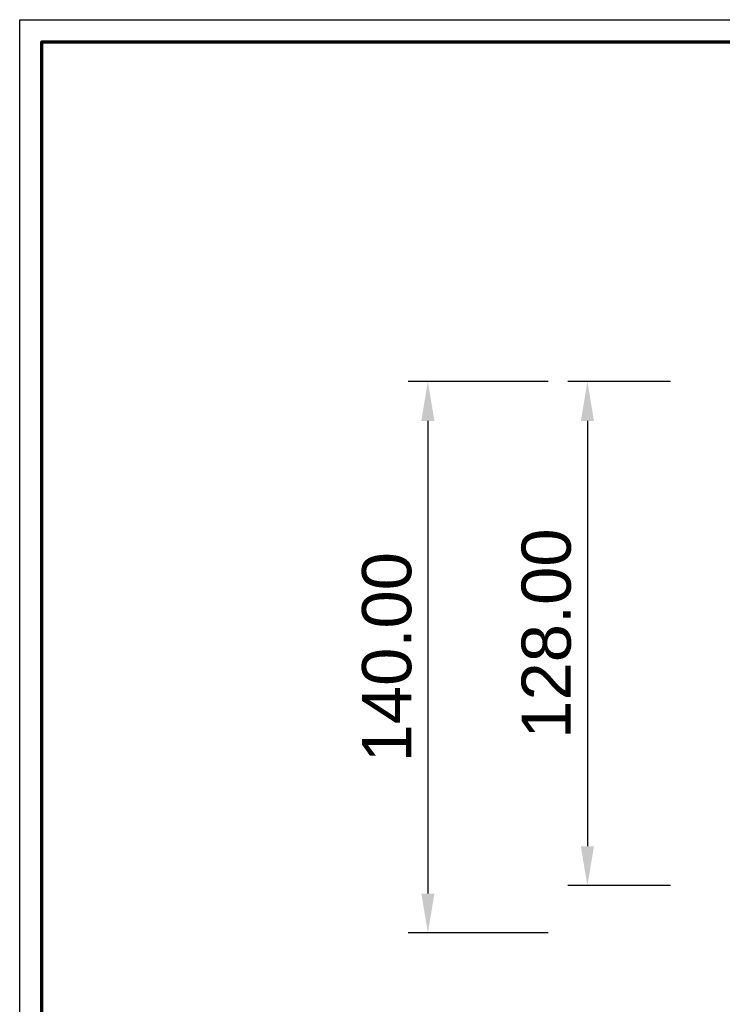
# Model space of a CAD drawing. Header units: millimetres. Extents: x 129 to 629, y 1269 to 1769.
# Tile 32 of 87: x 129 to 307, y 1519 to 1769. Entities that reach past the tile are written whole.
import ezdxf

# ---------------------------------------------------------------- set-up
doc = ezdxf.new("R2010")
doc.units = ezdxf.units.MM
doc.layers.add('ROXX_B.FLEX mini', color=7, linetype='Continuous', true_color=0x000000)
doc.styles.add('Arial Standard', font='txt')
doc.dimstyles.get("Standard").update_dxf_attribs({"dimscale": 10, "dimtxt": 2.5, "dimasz": 3, "dimexe": 1, "dimexo": 0.5, "dimgap": 0.8, "dimtad": 1, "dimtoh": 1, "dimzin": 1, "dimdsep": 46, "dimtxsty": 'Arial Standard', "dimblk": 'OPEN90', "dimcen": 2.5, "dimadec": 1, "dimazin": 1, "dimtfac": 1, "dimtdec": 4, "dimtix": 1, "dimtofl": 0, "dimtmove": 1, "dimatfit": 3, "dimldrblk": 'OPEN90', "dimfxl": 1, "dimtolj": 1, "dimtzin": 1, "dimarcsym": 0})

# ---------------------------------------------------------------- blocks, each defined once
blk = doc.blocks.new('*D3')
at = {"layer": 'Defpoints', "color": 0}
for p in [(272.79, 1677.37), (232.28, 1537.37), (272.79, 1537.37)]:
    blk.add_point(p, dxfattribs=at)
at = {"layer": 'ROXX_B.FLEX mini', "color": 0, "lineweight": -2}
for p, q in [((262.79, 1677.37), (227.28, 1677.37)), ((232.28, 1667.37), (232.28, 1547.37)), ((262.79, 1537.37), (227.28, 1537.37))]:
    blk.add_line(p, q, dxfattribs=at)
at = {"layer": 'ROXX_B.FLEX mini', "color": 0}
for points in [[(233.95, 1667.37), (230.62, 1667.37), (232.28, 1677.37)], [(230.62, 1547.37), (233.95, 1547.37), (232.28, 1537.37)]]:
    blk.add_solid(points, dxfattribs=at)
at = {"layer": 'ROXX_B.FLEX mini', "color": 0, "insert": (221.9, 1607.37), "char_height": 12.5, "attachment_point": 5, "rotation": 90, "style": 'Arial Standard'}
blk.add_mtext('\\A1;140.00', dxfattribs=at)
blk = doc.blocks.new('*D4')
at = {"layer": 'Defpoints', "color": 0}
for p in [(303.92, 1677.37), (272.79, 1549.37), (303.92, 1549.37)]:
    blk.add_point(p, dxfattribs=at)
at = {"layer": 'ROXX_B.FLEX mini', "color": 0, "lineweight": -2}
for p, q in [((293.92, 1677.37), (267.79, 1677.37)), ((272.79, 1667.37), (272.79, 1559.37)), ((293.92, 1549.37), (267.79, 1549.37))]:
    blk.add_line(p, q, dxfattribs=at)
at = {"layer": 'ROXX_B.FLEX mini', "color": 0}
for points in [[(274.46, 1667.37), (271.12, 1667.37), (272.79, 1677.37)], [(271.12, 1559.37), (274.46, 1559.37), (272.79, 1549.37)]]:
    blk.add_solid(points, dxfattribs=at)
at = {"layer": 'ROXX_B.FLEX mini', "color": 0, "insert": (262.41, 1613.37), "char_height": 12.5, "attachment_point": 5, "rotation": 90, "style": 'Arial Standard'}
blk.add_mtext('\\A1;128.00', dxfattribs=at)

msp = doc.modelspace()

# ---------------------------------------------------------------- linework, layer by layer
at = {"layer": 'ROXX_B.FLEX mini'}
msp.add_lwpolyline([(628.644, 1269.243), (128.644, 1269.243), (128.644, 1769.243), (628.644, 1769.243)], close=True, dxfattribs=at)
at = {"layer": 'ROXX_B.FLEX mini', "color": 250, "lineweight": 70, "true_color": 0x1a171b}
msp.add_lwpolyline([(623.004, 1274.882), (134.283, 1274.882), (134.283, 1763.604), (623.004, 1763.604)], close=True, dxfattribs=at)

# ---------------------------------------------------------------- dimensions: what is measured, and where the dimension line sits
at = {"layer": 'ROXX_B.FLEX mini'}
for base, p1, p2, picture, middle in [((232.285, 1537.371), (272.791, 1677.371), (272.791, 1537.371), '*D3', (221.904, 1607.371)), ((272.791, 1549.371), (303.924, 1677.371), (303.924, 1549.371), '*D4', (262.41, 1613.371))]:
    dim = msp.add_linear_dim(base=base, p1=p1, p2=p2, angle=270, dimstyle='Standard', override={"dimscale": 5, "dimtxt": 2.5, "dimasz": 2, "dimexe": 1, "dimexo": 2, "dimgap": 0.8, "dimtad": 1, "dimtih": 0, "dimtoh": 0, "dimdec": 2, "dimzin": 1, "dimtxsty": 'Arial Standard', "dimsah": 0, "dimcen": 2.5, "dimadec": 1, "dimazin": 1, "dimtix": 0, "dimtmove": 0, "dimtzin": 1}, dxfattribs=at)
    dim.commit()
    dim.dimension.update_dxf_attribs({"geometry": picture, "text_midpoint": middle})

doc.saveas('drawing.dxf')
